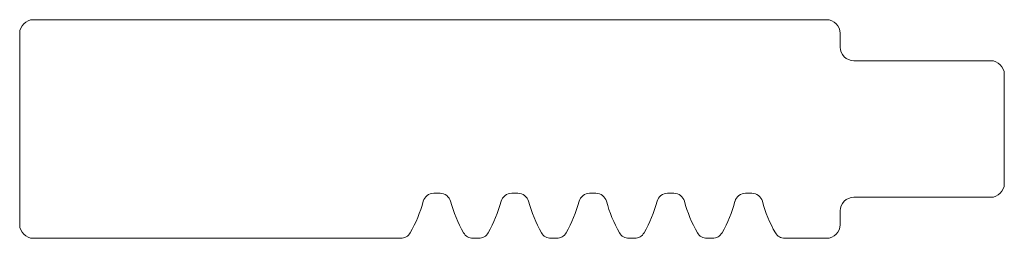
# Model space of a CAD drawing. Header units: millimetres. Extents: x -74 to 286, y 542 to 622.
import ezdxf

# ---------------------------------------------------------------- set-up
doc = ezdxf.new("R2010")
doc.units = ezdxf.units.MM

msp = doc.modelspace()

# ---------------------------------------------------------------- linework, layer by layer
at = {"color": 7, "linetype": 'Continuous', "lineweight": 15}
for p, q in [((220.94, 622), (-69.06, 622)), ((-74.06, 617), (-74.06, 547)), ((225.94, 612), (225.94, 617)), ((280.94, 607), (230.94, 607)), ((285.94, 562), (285.94, 602)), ((77.34, 558.49), (79.63, 558.49)), ((105.84, 558.49), (108.13, 558.49)), ((134.34, 558.49), (136.63, 558.49)), ((162.84, 558.49), (165.13, 558.49)), ((191.34, 558.49), (193.63, 558.49)), ((230.94, 557), (280.94, 557)), ((225.94, 547), (225.94, 552)), ((-69.06, 542), (65.26, 542)), ((91.71, 542), (93.76, 542)), ((120.21, 542), (122.26, 542)), ((148.71, 542), (150.76, 542)), ((177.21, 542), (179.26, 542)), ((205.71, 542), (220.94, 542))]:
    msp.add_line(p, q, dxfattribs=at)
for centre, radius, start, end in [((-69.06, 617), 5, 90, 180), ((220.94, 617), 5, 0, 90), ((230.94, 612), 5, 180, 270), ((280.94, 602), 5, 0, 90), ((280.94, 562), 5, 270, 0), ((77.34, 554.49), 4, 90, 164.7855), ((79.63, 554.49), 4, 15.2145, 90), ((105.84, 554.49), 4, 90, 164.7855), ((108.13, 554.49), 4, 15.2145, 90), ((134.34, 554.49), 4, 90, 164.7855), ((136.63, 554.49), 4, 15.2145, 90), ((162.84, 554.49), 4, 90, 164.7855), ((165.13, 554.49), 4, 15.2145, 90), ((191.34, 554.49), 4, 90, 164.7855), ((193.63, 554.49), 4, 15.2145, 90), ((25.23, 568.66), 50, 330.4835, 344.7855), ((131.74, 568.66), 50, 195.2145, 209.5165), ((53.73, 568.66), 50, 330.4835, 344.7855), ((160.24, 568.66), 50, 195.2145, 209.5165), ((82.23, 568.66), 50, 330.4835, 344.7855), ((188.74, 568.66), 50, 195.2145, 209.5165), ((110.73, 568.66), 50, 330.4835, 344.7855), ((217.24, 568.66), 50, 195.2145, 209.5165), ((139.23, 568.66), 50, 330.4835, 344.7855), ((245.74, 568.66), 50, 195.2145, 209.5165), ((230.94, 552), 5, 90, 180), ((-69.06, 547), 5, 180, 270), ((65.26, 546), 4, 270, 330.4835), ((91.71, 546), 4, 209.5165, 270), ((93.76, 546), 4, 270, 330.4835), ((120.21, 546), 4, 209.5165, 270), ((122.26, 546), 4, 270, 330.4835), ((148.71, 546), 4, 209.5165, 270), ((150.76, 546), 4, 270, 330.4835), ((177.21, 546), 4, 209.5165, 270), ((179.26, 546), 4, 270, 330.4835), ((205.71, 546), 4, 209.5165, 270), ((220.94, 547), 5, 270, 0)]:
    msp.add_arc(centre, radius, start, end, dxfattribs=at)

doc.saveas('drawing.dxf')
